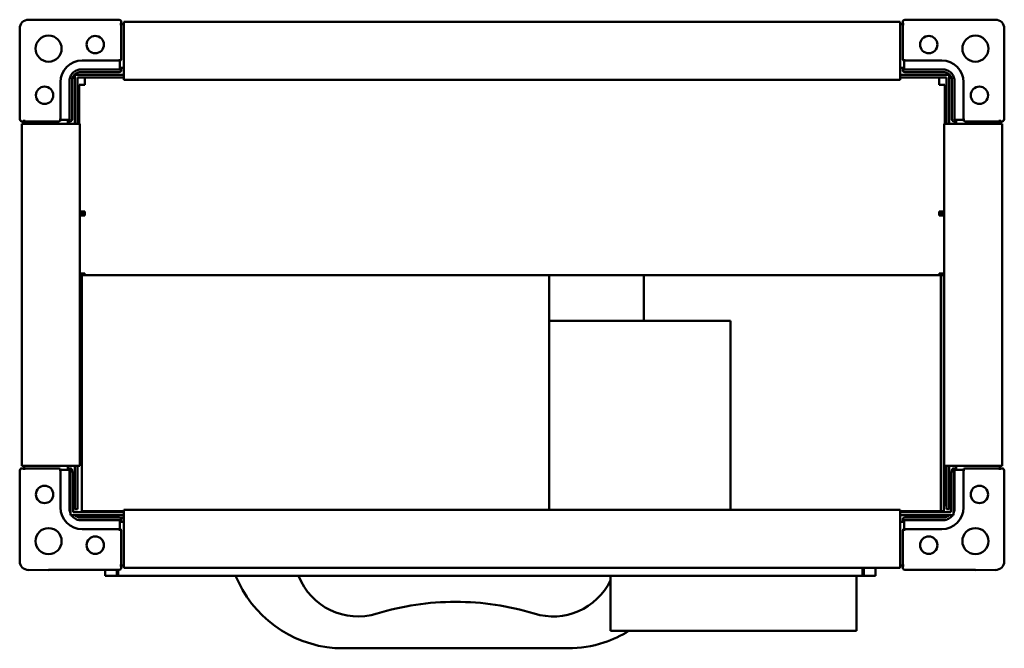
# Model space of a CAD drawing. Header units: millimetres. Extents: x 250 to 590, y 189 to 405.
import ezdxf

# ---------------------------------------------------------------- set-up
doc = ezdxf.new("R2010")
doc.units = ezdxf.units.MM
doc.header["$LTSCALE"] = 2
doc.layers.add('Widoczne (ISO)', color=7, linetype='Continuous', lineweight=50)

msp = doc.modelspace()

# ---------------------------------------------------------------- linework, layer by layer
at = {"layer": 'Widoczne (ISO)'}
for p, q in [((253.03, 405.48), (259.94, 405.5)), ((260.17, 405.41), (284.4, 405.41)), ((285.1, 404.71), (285.1, 403.91)), ((286, 404.71), (554, 404.71)), ((286, 403.51), (286, 404.71)), ((554, 404.71), (554, 403.51)), ((554.9, 403.91), (554.9, 404.71)), ((555.6, 405.41), (579.83, 405.41)), ((580.06, 405.5), (586.97, 405.48)), ((250.01, 395.57), (250.03, 402.48)), ((285.1, 403.91), (284.6, 403.91)), ((285.1, 403.91), (286, 403.91)), ((285.1, 403.91), (285.1, 391.91)), ((286, 403.51), (286, 385.71)), ((554, 403.91), (554.9, 403.91)), ((554, 385.71), (554, 403.51)), ((554.9, 391.91), (554.9, 403.91)), ((555.4, 403.91), (554.9, 403.91)), ((589.97, 402.48), (589.99, 395.57)), ((250.1, 371.11), (250.1, 395.34)), ((589.9, 395.34), (589.9, 371.11)), ((271.6, 391.4), (284.6, 391.4)), ((284.6, 391.91), (284.6, 391.41)), ((284.6, 391.41), (284.6, 388.35)), ((555.4, 391.41), (555.4, 391.91)), ((555.4, 388.35), (555.4, 391.41)), ((555.4, 391.4), (568.4, 391.4)), ((284.4, 388.3), (271.6, 388.3)), ((284.6, 388.35), (284.6, 388.33)), ((286, 388.91), (285.08, 388.91)), ((285.1, 388.16), (285.1, 388.91)), ((554.92, 388.91), (554, 388.91)), ((554.9, 388.91), (554.9, 388.16)), ((555.4, 388.33), (555.4, 388.35)), ((568.4, 388.3), (555.6, 388.3)), ((268.1, 371.11), (268.1, 384.41)), ((269, 386.51), (269, 384.51)), ((271, 386.51), (269, 386.51)), ((269, 384.51), (269, 369.51)), ((270, 385.51), (270, 384.51)), ((271, 385.51), (270, 385.51)), ((270, 369.51), (270, 384.51)), ((286, 386.51), (271, 386.51)), ((286, 385.51), (271, 385.51)), ((271.1, 387.41), (284.4, 387.41)), ((272.5, 383.51), (272.5, 385.51)), ((286, 384.71), (286, 385.71)), ((286, 384.71), (554, 384.71)), ((569, 386.51), (554, 386.51)), ((554, 385.71), (554, 384.71)), ((569, 385.51), (554, 385.51)), ((555.6, 387.41), (568.9, 387.41)), ((567.5, 383.51), (567.5, 385.51)), ((569, 386.51), (571, 386.51)), ((569, 385.51), (570, 385.51)), ((570, 384.51), (570, 385.51)), ((570, 384.51), (570, 369.51)), ((571, 384.51), (571, 386.51)), ((571, 369.51), (571, 384.51)), ((571.9, 384.41), (571.9, 371.11)), ((264.11, 370.91), (264.11, 383.91)), ((267.21, 383.91), (267.21, 371.11)), ((270.5, 383.01), (270.5, 369.51)), ((272.5, 383.01), (270.5, 383.01)), ((272.5, 383.51), (272.5, 383.01)), ((567.5, 383.01), (567.5, 383.51)), ((567.5, 383.01), (569.5, 383.01)), ((569.5, 369.51), (569.5, 383.01)), ((572.79, 371.11), (572.79, 383.91)), ((575.89, 383.91), (575.89, 370.91)), ((251.6, 370.91), (251.6, 370.41)), ((264.1, 370.91), (263.6, 370.91)), ((267.16, 370.91), (264.1, 370.91)), ((267.18, 370.91), (267.16, 370.91)), ((572.84, 370.91), (572.82, 370.91)), ((575.9, 370.91), (572.84, 370.91)), ((576.4, 370.91), (575.9, 370.91)), ((588.4, 370.41), (588.4, 370.91)), ((251.6, 370.41), (250.8, 370.41)), ((250.8, 369.51), (252, 369.51)), ((250.8, 251.51), (250.8, 369.51)), ((263.6, 370.41), (251.6, 370.41)), ((251.6, 369.51), (251.6, 370.41)), ((269.8, 369.51), (252, 369.51)), ((266.6, 370.43), (266.6, 369.51)), ((266.6, 370.41), (267.36, 370.41)), ((269.8, 369.51), (270.8, 369.51)), ((270.8, 251.51), (270.8, 369.51)), ((569.2, 369.51), (569.2, 251.51)), ((569.2, 369.51), (570.2, 369.51)), ((588, 369.51), (570.2, 369.51)), ((572.64, 370.41), (573.4, 370.41)), ((573.4, 369.51), (573.4, 370.43)), ((588.4, 370.41), (576.4, 370.41)), ((588, 369.51), (589.2, 369.51)), ((588.4, 370.41), (588.4, 369.51)), ((589.2, 370.41), (588.4, 370.41)), ((589.2, 369.51), (589.2, 251.51)), ((272.5, 339.34), (270.8, 339.34)), ((272.5, 338.63), (270.8, 338.63)), ((272.5, 337.93), (270.8, 337.93)), ((272.5, 337.93), (272.5, 339.34)), ((567.5, 339.34), (569.2, 339.34)), ((567.5, 339.34), (567.5, 337.93)), ((567.5, 338.63), (569.2, 338.63)), ((567.5, 337.93), (569.2, 337.93)), ((272.5, 317.88), (270.8, 317.88)), ((270.8, 317.3), (272.5, 317.3)), ((270.8, 317), (271.49, 317)), ((271.49, 317.3), (271.49, 235.8)), ((272.5, 317.3), (272.5, 317.88)), ((567.5, 317.3), (272.5, 317.3)), ((432.88, 236.31), (432.88, 317.3)), ((465.5, 301.51), (465.5, 317.3)), ((569.2, 317.88), (567.5, 317.88)), ((567.5, 317.88), (567.5, 317.3)), ((567.5, 317.3), (568.5, 317.3)), ((568.06, 235.8), (568.06, 317.3)), ((568.5, 317.3), (568.5, 317.88)), ((568.5, 317.71), (569.2, 317.71)), ((568.5, 317.3), (569.06, 317.3)), ((569.06, 317.3), (569.06, 235.8)), ((569.06, 317), (569.2, 317)), ((495.5, 301.51), (432.88, 301.51)), ((495.5, 301.51), (495.5, 236.31)), ((271.49, 293.43), (270.8, 293.43)), ((569.06, 293.43), (569.2, 293.43)), ((569.06, 292.72), (569.2, 292.72)), ((250.1, 225.69), (250.1, 249.91)), ((252, 251.51), (250.8, 251.51)), ((250.8, 250.61), (251.6, 250.61)), ((251.6, 250.61), (251.6, 251.51)), ((251.6, 250.61), (263.6, 250.61)), ((251.6, 250.61), (251.6, 250.11)), ((252, 251.51), (269.8, 251.51)), ((263.6, 250.11), (264.1, 250.11)), ((264.1, 250.11), (267.16, 250.11)), ((264.11, 237.11), (264.11, 250.11)), ((266.6, 251.51), (266.6, 250.6)), ((267.36, 250.61), (266.6, 250.61)), ((267.16, 250.11), (267.18, 250.11)), ((267.21, 249.91), (267.21, 237.11)), ((268.5, 249.51), (267.5, 249.51)), ((267.5, 249.51), (267.5, 236.51)), ((268.1, 249.51), (268.1, 249.91)), ((268.5, 236.51), (268.5, 249.51)), ((269, 251.51), (269, 236.51)), ((270.8, 251.51), (269.8, 251.51)), ((270, 236.51), (270, 251.51)), ((570.2, 251.51), (569.2, 251.51)), ((569.5, 251.51), (569.5, 237.55)), ((570, 251.51), (570, 236.51)), ((570.2, 251.51), (588, 251.51)), ((571, 236.51), (571, 251.51)), ((571.5, 249.51), (572.5, 249.51)), ((571.5, 249.51), (571.5, 236.51)), ((571.9, 249.91), (571.9, 249.51)), ((572.5, 236.51), (572.5, 249.51)), ((573.4, 250.61), (572.64, 250.61)), ((572.79, 237.11), (572.79, 249.91)), ((572.82, 250.11), (572.84, 250.11)), ((572.84, 250.11), (575.9, 250.11)), ((573.4, 250.6), (573.4, 251.51)), ((575.89, 250.11), (575.89, 237.11)), ((575.9, 250.11), (576.4, 250.11)), ((576.4, 250.61), (588.4, 250.61)), ((589.2, 251.51), (588, 251.51)), ((588.4, 251.51), (588.4, 250.61)), ((588.4, 250.61), (589.2, 250.61)), ((588.4, 250.11), (588.4, 250.61)), ((589.9, 249.91), (589.9, 225.69)), ((267.5, 236.51), (267.5, 234.51)), ((268.5, 236.51), (268.5, 235.51)), ((269.5, 235.51), (268.5, 235.51)), ((270, 236.51), (269, 236.51)), ((286, 235.51), (269.5, 235.51)), ((271.49, 235.8), (286, 235.8)), ((272.5, 235.55), (272.5, 235.8)), ((286, 235.55), (272.5, 235.55)), ((286, 235.31), (286, 236.31)), ((554, 236.31), (286, 236.31)), ((286, 235.31), (286, 217.51)), ((554, 236.31), (554, 235.31)), ((554, 235.8), (568.01, 235.8)), ((567.5, 235.55), (554, 235.55)), ((570.5, 235.51), (554, 235.51)), ((554, 217.51), (554, 235.31)), ((567.5, 235.8), (567.5, 235.55)), ((568.01, 235.8), (568.05, 235.8)), ((568.05, 235.8), (568.06, 235.8)), ((568.06, 235.8), (568.06, 235.8)), ((569.06, 235.8), (568.06, 235.8)), ((569.5, 237.55), (569.06, 237.55)), ((570, 236.51), (571, 236.51)), ((570.5, 235.51), (571.5, 235.51)), ((571.5, 235.51), (571.5, 236.51)), ((572.5, 236.51), (572.5, 234.51)), ((269.5, 234.51), (267.5, 234.51)), ((286, 234.51), (269.5, 234.51)), ((284.4, 233.61), (271.1, 233.61)), ((271.6, 232.72), (284.4, 232.72)), ((279.5, 233.61), (279.5, 234.51)), ((282.5, 234.51), (282.5, 233.61)), ((284.6, 232.69), (284.6, 232.67)), ((284.6, 232.67), (284.6, 229.61)), ((284.75, 233.51), (286, 233.51)), ((285.08, 232.11), (286, 232.11)), ((285.1, 232.11), (285.1, 232.87)), ((570.5, 234.51), (554, 234.51)), ((554, 232.11), (554.92, 232.11)), ((554.9, 232.87), (554.9, 232.11)), ((555.4, 232.67), (555.4, 232.69)), ((555.4, 229.61), (555.4, 232.67)), ((568.9, 233.61), (555.6, 233.61)), ((555.6, 232.72), (568.4, 232.72)), ((570.5, 234.51), (572.5, 234.51)), ((284.6, 229.62), (271.6, 229.62)), ((284.6, 229.61), (284.6, 229.11)), ((285.1, 229.11), (285.1, 217.11)), ((554.9, 217.11), (554.9, 229.11)), ((568.4, 229.62), (555.4, 229.62)), ((555.4, 229.11), (555.4, 229.61)), ((250.03, 218.54), (250.01, 225.45)), ((589.99, 225.45), (589.97, 218.54)), ((259.94, 215.52), (253.03, 215.54)), ((284.4, 215.61), (260.17, 215.61)), ((279.5, 213.51), (279.5, 215.61)), ((283.5, 215.61), (283.5, 213.51)), ((284, 215.61), (284, 213.51)), ((284.6, 217.11), (285.1, 217.11)), ((286, 217.11), (285.1, 217.11)), ((285.1, 217.11), (285.1, 216.31)), ((286, 216.31), (286, 217.51)), ((554, 216.31), (286, 216.31)), ((541, 216.31), (541, 213.51)), ((541.5, 213.51), (541.5, 216.31)), ((545.5, 216.31), (545.5, 213.51)), ((554, 217.51), (554, 216.31)), ((554.9, 217.11), (554, 217.11)), ((554.9, 217.11), (555.4, 217.11)), ((554.9, 216.31), (554.9, 217.11)), ((579.83, 215.61), (555.6, 215.61)), ((586.97, 215.54), (580.06, 215.52)), ((282.5, 213.51), (279.5, 213.51)), ((282.5, 213.51), (283.5, 213.51)), ((283.5, 213.51), (284, 213.51)), ((541, 213.51), (284, 213.51)), ((324.57, 213.51), (325.63, 211.28)), ((454, 213.51), (454, 194.51)), ((539, 213.51), (539, 194.51)), ((541, 213.51), (541.5, 213.51)), ((541.5, 213.51), (542.5, 213.51)), ((542.5, 213.51), (545.5, 213.51)), ((539, 194.51), (454, 194.51)), ((361.73, 188.51), (439.27, 188.51))]:
    msp.add_line(p, q, dxfattribs=at)
for centre, radius in [((260, 395.51), 4.5), ((276.1, 396.91), 3), ((563.9, 396.91), 3), ((580, 395.51), 4.5), ((258.6, 379.41), 3), ((581.4, 379.41), 3), ((258.6, 241.61), 3), ((581.4, 241.61), 3), ((260, 225.51), 4.5), ((580, 225.51), 4.5), ((276.1, 224.11), 3), ((563.9, 224.11), 3)]:
    msp.add_circle(centre, radius, dxfattribs=at)
for centre, radius, start, end in [((284.4, 404.71), 0.7, 0, 90), ((555.6, 404.71), 0.7, 90, 180), ((271.6, 383.91), 7.49, 90, 180), ((284.6, 391.91), 0.5, 270, 0), ((555.4, 391.91), 0.5, 180, 270), ((568.4, 383.91), 7.49, 0, 90), ((271.1, 384.41), 3, 90, 180), ((568.9, 384.41), 3, 0, 90), ((250.8, 371.11), 0.7, 180, 270), ((263.6, 370.91), 0.5, 270, 0), ((576.4, 370.91), 0.5, 180, 270), ((589.2, 371.11), 0.7, 270, 0), ((250.8, 249.91), 0.7, 90, 180), ((263.6, 250.11), 0.5, 0, 90), ((576.4, 250.11), 0.5, 90, 180), ((589.2, 249.91), 0.7, 0, 90), ((271.6, 237.11), 7.49, 180, 270), ((568.4, 237.11), 7.49, 270, 0), ((271.1, 236.61), 3, 224.427, 270), ((568.9, 236.61), 3, 270, 315.573), ((284.6, 229.11), 0.5, 0, 90), ((555.4, 229.11), 0.5, 90, 180), ((284.4, 216.31), 0.7, 270, 0), ((555.6, 216.31), 0.7, 180, 270), ((361.73, 228.51), 40, 205.5139, 270), ((366.86, 221.58), 22.07, 201.449, 287.2391), ((434.14, 221.58), 22.07, 252.7609, 334.1336), ((399.86, 115.23), 89.28, 89.5889, 107.2391), ((401.14, 115.23), 89.28, 72.7609, 90.4111), ((439.27, 228.51), 40, 288.195, 301.7883), ((439.27, 228.51), 40, 270, 288.195)]:
    msp.add_arc(centre, radius, start, end, dxfattribs=at)
for centre, major_axis, ratio, start_param, end_param in [((253.02, 402.49), (2.12, 2.12), 0.996195, 0.785398, 2.356194), ((586.98, 402.49), (2.12, -2.12), 0.996195, 0.785398, 2.356194), ((284.4, 388.16), (0, -0.745), 0.939693, 0, 1.570796), ((284.4, 389.07), (0, -0.745), 0.939693, 0.289752, 1.361396), ((555.6, 388.16), (0, -0.745), 0.939693, 4.712389, 6.283185), ((555.6, 389.07), (0, -0.745), 0.939693, 4.921789, 5.993434), ((266.45, 371.11), (0.745, 0), 0.939693, 4.921789, 5.993434), ((267.36, 371.11), (0.745, 0), 0.939693, 4.712389, 6.283185), ((572.64, 371.11), (-0.745, 0), 0.939693, 0, 1.570796), ((573.55, 371.11), (-0.745, 0), 0.939693, 0.289752, 1.361396), ((266.45, 249.91), (0.745, 0), 0.939693, 0.289752, 1.361396), ((267.36, 249.91), (0.745, 0), 0.939693, 0, 1.570796), ((572.64, 249.91), (-0.745, 0), 0.939693, 4.712389, 6.283185), ((573.55, 249.91), (-0.745, 0), 0.939693, 4.921789, 5.993434), ((284.4, 232.87), (0, 0.745), 0.939693, 4.712389, 6.283185), ((284.4, 231.96), (0, 0.745), 0.939693, 4.921789, 5.993434), ((555.6, 232.87), (0, 0.745), 0.939693, 0, 1.570796), ((555.6, 231.96), (0, 0.745), 0.939693, 0.289752, 1.361396), ((253.02, 218.53), (-2.12, 2.12), 0.996195, 0.785398, 2.356194), ((586.98, 218.53), (-2.12, -2.12), 0.996195, 0.785398, 2.356194)]:
    msp.add_ellipse(centre, major_axis=major_axis, ratio=ratio, start_param=start_param, end_param=end_param, dxfattribs=at)
for points, knots in [([(260.17, 405.41), (260.13, 405.43), (260.1, 405.44), (260.02, 405.47), (259.98, 405.48), (259.94, 405.5)], [0, 0, 0, 0, 0.01249515, 0.01249515, 0.0249903, 0.0249903, 0.0249903, 0.0249903]), ([(580.06, 405.5), (580.02, 405.48), (579.98, 405.47), (579.9, 405.44), (579.87, 405.43), (579.83, 405.41)], [0, 0, 0, 0, 0.01249515, 0.01249515, 0.0249903, 0.0249903, 0.0249903, 0.0249903]), ([(250.01, 395.57), (250.03, 395.53), (250.04, 395.49), (250.07, 395.42), (250.09, 395.38), (250.1, 395.34)], [0, 0, 0, 0, 0.01249515, 0.01249515, 0.0249903, 0.0249903, 0.0249903, 0.0249903]), ([(589.9, 395.34), (589.91, 395.38), (589.93, 395.42), (589.96, 395.49), (589.97, 395.53), (589.99, 395.57)], [0, 0, 0, 0, 0.01249515, 0.01249515, 0.0249903, 0.0249903, 0.0249903, 0.0249903]), ([(267.22, 384.57), (267.24, 385.03), (267.34, 385.48), (267.71, 386.38), (268, 386.8), (268.71, 387.51), (269.13, 387.79), (270.02, 388.17), (270.48, 388.28), (270.94, 388.3)], [0.0000002, 0.0000002, 0.0000002, 0.0000002, 0.138614, 0.138614, 0.2902546, 0.2902546, 0.4411619, 0.4411619, 0.5810662, 0.5810662, 0.5810662, 0.5810662]), ([(271.1, 388.3), (271.07, 388.3), (271.05, 388.3), (271, 388.3), (270.97, 388.3), (270.94, 388.3)], [-0.01558465, -0.01558465, -0.01558465, -0.01558465, -0.00779233, -0.00779233, 0, 0, 0, 0]), ([(271.6, 388.3), (271.52, 388.3), (271.43, 388.3), (271.27, 388.3), (271.18, 388.3), (271.1, 388.3)], [0, 0, 0, 0, 0.02497584, 0.02497584, 0.04995141, 0.04995141, 0.04995141, 0.04995141]), ([(568.9, 388.3), (568.82, 388.3), (568.73, 388.3), (568.57, 388.3), (568.48, 388.3), (568.4, 388.3)], [0.00000127, 0.00000127, 0.00000127, 0.00000127, 0.02497637, 0.02497637, 0.04995171, 0.04995171, 0.04995171, 0.04995171]), ([(568.9, 388.3), (568.93, 388.3), (568.95, 388.3), (569, 388.3), (569.03, 388.3), (569.06, 388.3)], [0.00000127, 0.00000127, 0.00000127, 0.00000127, 0.0077936, 0.0077936, 0.01558592, 0.01558592, 0.01558592, 0.01558592]), ([(569.06, 388.3), (569.52, 388.28), (569.97, 388.17), (570.86, 387.8), (571.29, 387.51), (572, 386.8), (572.28, 386.38), (572.66, 385.49), (572.76, 385.03), (572.78, 384.57)], [0.0000002, 0.0000002, 0.0000002, 0.0000002, 0.138614, 0.138614, 0.2902546, 0.2902546, 0.4411619, 0.4411619, 0.5810662, 0.5810662, 0.5810662, 0.5810662]), ([(267.21, 384.41), (267.21, 384.44), (267.21, 384.46), (267.21, 384.51), (267.21, 384.54), (267.22, 384.57)], [0.00000127, 0.00000127, 0.00000127, 0.00000127, 0.0077936, 0.0077936, 0.01558592, 0.01558592, 0.01558592, 0.01558592]), ([(267.21, 384.41), (267.21, 384.33), (267.21, 384.24), (267.21, 384.08), (267.21, 383.99), (267.21, 383.91)], [0.00000127, 0.00000127, 0.00000127, 0.00000127, 0.02497637, 0.02497637, 0.04995171, 0.04995171, 0.04995171, 0.04995171]), ([(572.79, 384.41), (572.79, 384.44), (572.79, 384.46), (572.79, 384.51), (572.79, 384.54), (572.78, 384.57)], [-0.01558465, -0.01558465, -0.01558465, -0.01558465, -0.00779233, -0.00779233, 0, 0, 0, 0]), ([(572.79, 383.91), (572.79, 383.99), (572.79, 384.08), (572.79, 384.24), (572.79, 384.33), (572.79, 384.41)], [0, 0, 0, 0, 0.02497584, 0.02497584, 0.04995141, 0.04995141, 0.04995141, 0.04995141]), ([(267.21, 237.11), (267.21, 237.03), (267.21, 236.94), (267.21, 236.78), (267.21, 236.69), (267.21, 236.61)], [0, 0, 0, 0, 0.02497584, 0.02497584, 0.04995141, 0.04995141, 0.04995141, 0.04995141]), ([(267.21, 236.61), (267.21, 236.59), (267.21, 236.56), (267.21, 236.51), (267.21, 236.48), (267.22, 236.46)], [-0.01558465, -0.01558465, -0.01558465, -0.01558465, -0.00779233, -0.00779233, 0, 0, 0, 0]), ([(572.79, 236.61), (572.79, 236.59), (572.79, 236.56), (572.79, 236.51), (572.79, 236.48), (572.78, 236.46)], [0.00000127, 0.00000127, 0.00000127, 0.00000127, 0.0077936, 0.0077936, 0.01558592, 0.01558592, 0.01558592, 0.01558592]), ([(572.79, 236.61), (572.79, 236.69), (572.79, 236.78), (572.79, 236.94), (572.79, 237.03), (572.79, 237.11)], [0.00000127, 0.00000127, 0.00000127, 0.00000127, 0.02497637, 0.02497637, 0.04995171, 0.04995171, 0.04995171, 0.04995171]), ([(270.94, 232.73), (270.48, 232.75), (270.03, 232.85), (269.14, 233.22), (268.71, 233.51), (268.16, 234.06), (267.98, 234.28), (267.83, 234.51)], [0.0000002, 0.0000002, 0.0000002, 0.0000002, 0.138614, 0.138614, 0.2902546, 0.2902546, 0.3738059, 0.3738059, 0.3738059, 0.3738059]), ([(271.1, 232.72), (271.07, 232.72), (271.05, 232.72), (271, 232.72), (270.97, 232.73), (270.94, 232.73)], [0.00000127, 0.00000127, 0.00000127, 0.00000127, 0.0077936, 0.0077936, 0.01558592, 0.01558592, 0.01558592, 0.01558592]), ([(271.1, 232.72), (271.18, 232.72), (271.27, 232.72), (271.43, 232.72), (271.52, 232.72), (271.6, 232.72)], [0.00000127, 0.00000127, 0.00000127, 0.00000127, 0.02497637, 0.02497637, 0.04995171, 0.04995171, 0.04995171, 0.04995171]), ([(568.4, 232.72), (568.48, 232.72), (568.57, 232.72), (568.73, 232.72), (568.82, 232.72), (568.9, 232.72)], [0, 0, 0, 0, 0.02497584, 0.02497584, 0.04995141, 0.04995141, 0.04995141, 0.04995141]), ([(568.9, 232.72), (568.93, 232.72), (568.95, 232.72), (569, 232.72), (569.03, 232.73), (569.06, 232.73)], [-0.01558465, -0.01558465, -0.01558465, -0.01558465, -0.00779233, -0.00779233, 0, 0, 0, 0]), ([(572.17, 234.51), (572.02, 234.28), (571.84, 234.06), (571.29, 233.51), (570.87, 233.23), (569.98, 232.85), (569.52, 232.75), (569.06, 232.73)], [0.2069522, 0.2069522, 0.2069522, 0.2069522, 0.2902546, 0.2902546, 0.4411619, 0.4411619, 0.5810662, 0.5810662, 0.5810662, 0.5810662]), ([(250.1, 225.69), (250.09, 225.65), (250.07, 225.61), (250.04, 225.53), (250.03, 225.49), (250.01, 225.45)], [0, 0, 0, 0, 0.01249515, 0.01249515, 0.0249903, 0.0249903, 0.0249903, 0.0249903]), ([(589.99, 225.45), (589.97, 225.49), (589.96, 225.53), (589.93, 225.61), (589.91, 225.65), (589.9, 225.69)], [0, 0, 0, 0, 0.01249515, 0.01249515, 0.0249903, 0.0249903, 0.0249903, 0.0249903]), ([(259.94, 215.52), (259.98, 215.54), (260.02, 215.55), (260.1, 215.58), (260.13, 215.6), (260.17, 215.61)], [0, 0, 0, 0, 0.01249515, 0.01249515, 0.0249903, 0.0249903, 0.0249903, 0.0249903]), ([(579.83, 215.61), (579.87, 215.6), (579.9, 215.58), (579.98, 215.55), (580.02, 215.54), (580.06, 215.52)], [0, 0, 0, 0, 0.01249515, 0.01249515, 0.0249903, 0.0249903, 0.0249903, 0.0249903])]:
    msp.add_open_spline(points, degree=3, knots=knots, dxfattribs=at)
for points in [[(284.6, 388.33), (284.53, 388.31), (284.47, 388.3), (284.4, 388.3)], [(555.6, 388.3), (555.53, 388.3), (555.47, 388.31), (555.4, 388.33)], [(267.21, 371.11), (267.21, 371.05), (267.2, 370.98), (267.18, 370.91)], [(572.82, 370.91), (572.8, 370.98), (572.79, 371.05), (572.79, 371.11)], [(267.18, 250.11), (267.2, 250.05), (267.21, 249.98), (267.21, 249.91)], [(572.79, 249.91), (572.79, 249.98), (572.8, 250.05), (572.82, 250.11)], [(267.5, 235.15), (267.33, 235.57), (267.24, 236.01), (267.22, 236.46)], [(572.78, 236.46), (572.76, 236.01), (572.67, 235.57), (572.5, 235.15)], [(284.4, 232.72), (284.47, 232.72), (284.53, 232.71), (284.6, 232.69)], [(555.4, 232.69), (555.47, 232.71), (555.53, 232.72), (555.6, 232.72)]]:
    msp.add_open_spline(points, degree=3, dxfattribs=at)

doc.saveas('drawing.dxf')
